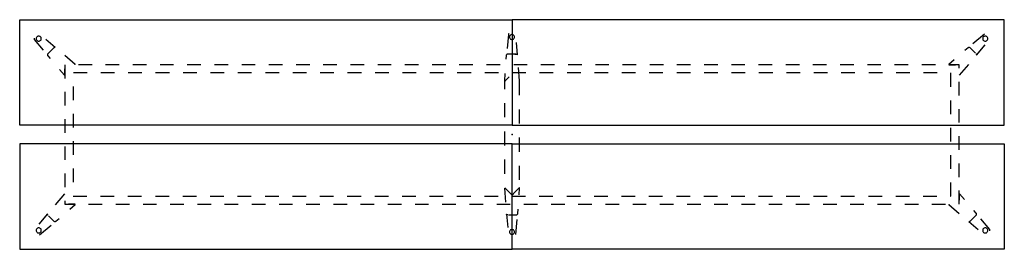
# Model space of a CAD drawing. Header units: metres. Extents: x 7.71 to 13.71, y -3.2 to -1.8.
import ezdxf

# ---------------------------------------------------------------- set-up
doc = ezdxf.new("R2010")
doc.units = ezdxf.units.M
doc.header["$MEASUREMENT"] = 0

# ---------------------------------------------------------------- blocks, each defined once
blk = doc.blocks.new('71862a3a-31dc-4928-a860-13eb1f54b37d')
at = {"color": 252, "lineweight": 25, "true_color": 0x848484}
for p, q in [((10.691, -1.8899), (10.6829, -1.9751)), ((13.5927, -1.8883), (13.5215, -1.948)), ((7.8019, -1.9203), (7.8564, -1.9862)), ((7.9299, -1.9689), (7.8724, -1.9206)), ((7.9206, -1.9724), (7.8842, -2.0087)), ((7.9154, -1.9775), (7.9216, -1.9713)), ((10.7472, -2.0149), (10.7406, -1.94)), ((13.4927, -1.9709), (13.4733, -1.9878)), ((13.5387, -2.0051), (13.5049, -1.9713)), ((13.5448, -2.0169), (13.5974, -1.9533)), ((7.8838, -2.021), (7.8983, -2.0377)), ((8.0513, -2.0725), (7.9882, -2.0181)), ((10.6777, -2.0191), (10.6762, -2.0411)), ((10.7381, -2.0107), (10.6867, -2.0107)), ((10.7308, -2.0107), (10.7396, -2.0107)), ((13.5413, -2.0077), (13.5424, -2.0087)), ((7.9883, -2.0752), (7.9883, -2.1581)), ((7.9883, -2.1372), (7.9883, -2.1001)), ((8.1541, -2.0752), (8.0712, -2.0752)), ((8.3199, -2.0752), (8.237, -2.0752)), ((8.4857, -2.0752), (8.4028, -2.0752)), ((8.6514, -2.0752), (8.5685, -2.0752)), ((8.8172, -2.0752), (8.7343, -2.0752)), ((8.983, -2.0752), (8.9001, -2.0752)), ((9.1488, -2.0752), (9.0659, -2.0752)), ((9.3146, -2.0752), (9.2317, -2.0752)), ((9.4804, -2.0752), (9.3975, -2.0752)), ((9.6462, -2.0752), (9.5633, -2.0752)), ((9.812, -2.0752), (9.7291, -2.0752)), ((9.9778, -2.0752), (9.8949, -2.0752)), ((10.1435, -2.0752), (10.0607, -2.0752)), ((10.3093, -2.0752), (10.2264, -2.0752)), ((10.4751, -2.0752), (10.3922, -2.0752)), ((10.6409, -2.0752), (10.558, -2.0752)), ((10.8067, -2.0752), (10.7238, -2.0752)), ((10.7597, -2.174), (10.7536, -2.0909)), ((10.9725, -2.0752), (10.8896, -2.0752)), ((11.1383, -2.0752), (11.0554, -2.0752)), ((11.3041, -2.0752), (11.2212, -2.0752)), ((11.4699, -2.0752), (11.387, -2.0752)), ((11.6357, -2.0752), (11.5528, -2.0752)), ((11.8014, -2.0752), (11.7185, -2.0752)), ((11.9672, -2.0752), (11.8843, -2.0752)), ((12.133, -2.0752), (12.0501, -2.0752)), ((12.2988, -2.0752), (12.2159, -2.0752)), ((12.4646, -2.0752), (12.3817, -2.0752)), ((12.6304, -2.0752), (12.5475, -2.0752)), ((12.7962, -2.0752), (12.7133, -2.0752)), ((12.962, -2.0752), (12.8791, -2.0752)), ((13.1278, -2.0752), (13.0449, -2.0752)), ((13.2935, -2.0752), (13.2107, -2.0752)), ((13.4075, -2.0447), (13.3753, -2.0725)), ((13.3763, -2.0752), (13.417, -2.0752)), ((13.4383, -2.0752), (13.3764, -2.0752)), ((13.4383, -2.0962), (13.4383, -2.0752)), ((13.4409, -2.1382), (13.4978, -2.0724)), ((7.9554, -2.1032), (7.9857, -2.1382)), ((8.1239, -2.1252), (8.0403, -2.1252)), ((8.291, -2.1252), (8.2075, -2.1252)), ((8.4581, -2.1252), (8.3746, -2.1252)), ((8.6253, -2.1252), (8.5417, -2.1252)), ((8.7924, -2.1252), (8.7088, -2.1252)), ((8.9595, -2.1252), (8.876, -2.1252)), ((9.1266, -2.1252), (9.0431, -2.1252)), ((9.2938, -2.1252), (9.2102, -2.1252)), ((9.4609, -2.1252), (9.3773, -2.1252)), ((9.628, -2.1252), (9.5444, -2.1252)), ((9.7951, -2.1252), (9.7116, -2.1252)), ((9.9623, -2.1252), (9.8787, -2.1252)), ((10.1294, -2.1252), (10.0458, -2.1252)), ((10.2965, -2.1252), (10.2129, -2.1252)), ((10.4636, -2.1252), (10.3801, -2.1252)), ((10.6308, -2.1252), (10.5472, -2.1252)), ((10.6702, -2.1279), (10.6669, -2.174)), ((10.6694, -2.1751), (10.6957, -2.1489)), ((10.6962, -2.1483), (10.6695, -2.1751)), ((10.7979, -2.1252), (10.7143, -2.1252)), ((10.965, -2.1252), (10.8814, -2.1252)), ((11.1321, -2.1252), (11.0486, -2.1252)), ((11.2992, -2.1252), (11.2157, -2.1252)), ((11.4664, -2.1252), (11.3828, -2.1252)), ((11.6335, -2.1252), (11.5499, -2.1252)), ((11.8006, -2.1252), (11.7171, -2.1252)), ((11.9677, -2.1252), (11.8842, -2.1252)), ((12.1349, -2.1252), (12.0513, -2.1252)), ((12.302, -2.1252), (12.2184, -2.1252)), ((12.4691, -2.1252), (12.3855, -2.1252)), ((12.6362, -2.1252), (12.5527, -2.1252)), ((12.8034, -2.1252), (12.7198, -2.1252)), ((12.9705, -2.1252), (12.8869, -2.1252)), ((13.1376, -2.1252), (13.054, -2.1252)), ((13.3047, -2.1252), (13.2212, -2.1252)), ((13.3883, -2.2087), (13.3883, -2.1252)), ((8.0383, -2.2067), (8.0383, -2.2903)), ((10.6686, -2.1764), (10.6683, -2.1779)), ((10.6683, -2.1779), (10.6683, -2.223)), ((10.6695, -2.1751), (10.6686, -2.1764)), ((10.758, -2.1764), (10.7571, -2.1751)), ((10.7583, -2.1779), (10.758, -2.1764)), ((10.7583, -2.2609), (10.7583, -2.1779)), ((13.4383, -2.262), (13.4383, -2.1791)), ((7.9883, -2.241), (7.9883, -2.3239)), ((10.6683, -2.3091), (10.6683, -2.3952)), ((13.3883, -2.3759), (13.3883, -2.2923)), ((8.0383, -2.3738), (8.0383, -2.4574)), ((10.7583, -2.4331), (10.7583, -2.347)), ((13.4383, -2.4278), (13.4383, -2.3449)), ((7.9883, -2.4068), (7.9883, -2.4897)), ((13.3883, -2.543), (13.3883, -2.4594)), ((10.6683, -2.4812), (10.6683, -2.5673)), ((10.7583, -2.6052), (10.7583, -2.5191)), ((13.4383, -2.5936), (13.4383, -2.5107)), ((7.9883, -2.5726), (7.9883, -2.6554)), ((8.0383, -2.5409), (8.0383, -2.6245)), ((13.3883, -2.7101), (13.3883, -2.6266)), ((10.6683, -2.6534), (10.6683, -2.7395)), ((10.7583, -2.7774), (10.7583, -2.6913)), ((13.4383, -2.7594), (13.4383, -2.6765)), ((7.9883, -2.7383), (7.9883, -2.8212)), ((8.0383, -2.7081), (8.0383, -2.7916)), ((13.3883, -2.8752), (13.3883, -2.7937)), ((7.9857, -2.8622), (7.9288, -2.928)), ((8.0383, -2.8752), (8.1218, -2.8752)), ((8.2054, -2.8752), (8.289, -2.8752)), ((8.3725, -2.8752), (8.4561, -2.8752)), ((8.5397, -2.8752), (8.6232, -2.8752)), ((8.7068, -2.8752), (8.7903, -2.8752)), ((8.8739, -2.8752), (8.9575, -2.8752)), ((9.041, -2.8752), (9.1246, -2.8752)), ((9.2081, -2.8752), (9.2917, -2.8752)), ((9.3753, -2.8752), (9.4588, -2.8752)), ((9.5424, -2.8752), (9.626, -2.8752)), ((9.7095, -2.8752), (9.7931, -2.8752)), ((9.8766, -2.8752), (9.9602, -2.8752)), ((10.0438, -2.8752), (10.1273, -2.8752)), ((10.2109, -2.8752), (10.2944, -2.8752)), ((10.378, -2.8752), (10.4616, -2.8752)), ((10.5451, -2.8752), (10.6287, -2.8752)), ((10.6669, -2.8264), (10.6732, -2.9131)), ((10.6695, -2.8253), (10.7133, -2.8691)), ((10.7123, -2.8752), (10.7958, -2.8752)), ((10.7133, -2.8691), (10.7303, -2.852)), ((10.7571, -2.8252), (10.7284, -2.854)), ((10.7566, -2.8689), (10.7597, -2.8264)), ((10.8794, -2.8752), (10.9629, -2.8752)), ((11.0465, -2.8752), (11.1301, -2.8752)), ((11.2136, -2.8752), (11.2972, -2.8752)), ((11.3808, -2.8752), (11.4643, -2.8752)), ((11.5479, -2.8752), (11.6314, -2.8752)), ((11.715, -2.8752), (11.7986, -2.8752)), ((11.8821, -2.8752), (11.9657, -2.8752)), ((12.0492, -2.8752), (12.1328, -2.8752)), ((12.2164, -2.8752), (12.2999, -2.8752)), ((12.3835, -2.8752), (12.4671, -2.8752)), ((12.5506, -2.8752), (12.6342, -2.8752)), ((12.7177, -2.8752), (12.8013, -2.8752)), ((12.8849, -2.8752), (12.9684, -2.8752)), ((13.052, -2.8752), (13.1355, -2.8752)), ((13.2191, -2.8752), (13.3027, -2.8752)), ((13.3862, -2.8752), (13.3883, -2.8752)), ((13.4383, -2.9252), (13.4383, -2.8423)), ((13.4383, -2.8632), (13.4383, -2.9002)), ((13.4712, -2.8972), (13.4409, -2.8622)), ((7.9883, -2.9041), (7.9883, -2.9252)), ((7.9883, -2.9252), (8.0501, -2.9252)), ((8.0503, -2.9252), (8.0096, -2.9252)), ((8.0191, -2.9557), (8.0513, -2.9278)), ((8.133, -2.9252), (8.2159, -2.9252)), ((8.2988, -2.9252), (8.3817, -2.9252)), ((8.4646, -2.9252), (8.5475, -2.9252)), ((8.6304, -2.9252), (8.7133, -2.9252)), ((8.7962, -2.9252), (8.8791, -2.9252)), ((8.962, -2.9252), (9.0449, -2.9252)), ((9.1278, -2.9252), (9.2107, -2.9252)), ((9.2935, -2.9252), (9.3764, -2.9252)), ((9.4593, -2.9252), (9.5422, -2.9252)), ((9.6251, -2.9252), (9.708, -2.9252)), ((9.7909, -2.9252), (9.8738, -2.9252)), ((9.9567, -2.9252), (10.0396, -2.9252)), ((10.1225, -2.9252), (10.2054, -2.9252)), ((10.2883, -2.9252), (10.3712, -2.9252)), ((10.4541, -2.9252), (10.537, -2.9252)), ((10.6199, -2.9252), (10.7028, -2.9252)), ((10.7857, -2.9252), (10.8685, -2.9252)), ((10.9514, -2.9252), (11.0343, -2.9252)), ((11.1172, -2.9252), (11.2001, -2.9252)), ((11.283, -2.9252), (11.3659, -2.9252)), ((11.4488, -2.9252), (11.5317, -2.9252)), ((11.6146, -2.9252), (11.6975, -2.9252)), ((11.7804, -2.9252), (11.8633, -2.9252)), ((11.9462, -2.9252), (12.0291, -2.9252)), ((12.112, -2.9252), (12.1949, -2.9252)), ((12.2778, -2.9252), (12.3607, -2.9252)), ((12.4435, -2.9252), (12.5264, -2.9252)), ((12.6093, -2.9252), (12.6922, -2.9252)), ((12.7751, -2.9252), (12.858, -2.9252)), ((12.9409, -2.9252), (13.0238, -2.9252)), ((13.1067, -2.9252), (13.1896, -2.9252)), ((13.2725, -2.9252), (13.3554, -2.9252)), ((13.3753, -2.9278), (13.4383, -2.9823)), ((7.8818, -2.9834), (7.8292, -3.047)), ((7.8853, -2.9927), (7.8842, -2.9916)), ((7.8879, -2.9953), (7.9216, -3.029)), ((10.6791, -2.9856), (10.687, -3.0677)), ((10.6882, -2.9897), (10.6867, -2.9897)), ((10.6918, -2.9897), (10.7396, -2.9897)), ((10.7486, -2.9813), (10.7504, -2.9556)), ((13.506, -3.028), (13.5424, -2.9916)), ((13.5428, -2.9794), (13.5283, -2.9627)), ((7.8338, -3.112), (7.9051, -3.0523)), ((7.9339, -3.0295), (7.9533, -3.0126)), ((10.7362, -3.1104), (10.7443, -3.0178)), ((13.4966, -3.0315), (13.5542, -3.0797)), ((13.5111, -3.0228), (13.5049, -3.029)), ((13.6247, -3.0801), (13.5702, -3.0142))]:
    blk.add_line(p, q, dxfattribs=at)
at = {"color": 18, "lineweight": 25, "true_color": 0x000000}
for points in [[(7.7131, -2.4442), (7.7131, -1.8002), (10.7133, -1.8002), (10.7133, -2.4442)], [(13.7135, -2.4442), (13.7135, -1.8002), (10.7133, -1.8002), (10.7133, -2.4442)], [(7.7131, -2.5562), (7.7131, -3.2002), (10.7133, -3.2002), (10.7133, -2.5562)], [(13.7135, -2.5562), (13.7135, -3.2002), (10.7133, -3.2002), (10.7133, -2.5562)]]:
    blk.add_lwpolyline(points, close=True, dxfattribs=at)
at = {"color": 252, "lineweight": 25, "true_color": 0x848484}
for points in [[(7.8022, -1.9135), (7.8011, -1.9151), (7.8007, -1.9168), (7.801, -1.9187), (7.8019, -1.9203)], [(7.8447, -1.9157), (7.8443, -1.9122), (7.8431, -1.9089), (7.8413, -1.906), (7.8388, -1.9035), (7.8359, -1.9017), (7.8326, -1.9005), (7.8292, -1.9001), (7.8257, -1.9005), (7.8224, -1.9017), (7.8195, -1.9035), (7.817, -1.906), (7.8152, -1.9089), (7.814, -1.9122), (7.8136, -1.9157)], [(7.8136, -1.9157), (7.814, -1.9191), (7.8152, -1.9224), (7.817, -1.9253), (7.8195, -1.9278), (7.8224, -1.9296), (7.8257, -1.9308), (7.8292, -1.9312), (7.8326, -1.9308), (7.8359, -1.9296), (7.8388, -1.9278), (7.8413, -1.9253), (7.8431, -1.9224), (7.8443, -1.9191), (7.8447, -1.9157)], [(10.696, -1.8854), (10.6942, -1.8857), (10.6926, -1.8867), (10.6915, -1.8882), (10.691, -1.8899)], [(10.7288, -1.906), (10.7284, -1.9025), (10.7273, -1.8992), (10.7254, -1.8963), (10.723, -1.8938), (10.72, -1.892), (10.7167, -1.8908), (10.7133, -1.8905), (10.7098, -1.8908), (10.7066, -1.892), (10.7036, -1.8938), (10.7012, -1.8963), (10.6993, -1.8992), (10.6982, -1.9025), (10.6978, -1.906)], [(10.6978, -1.906), (10.6982, -1.9094), (10.6993, -1.9127), (10.7012, -1.9156), (10.7036, -1.9181), (10.7066, -1.9199), (10.7098, -1.9211), (10.7133, -1.9215), (10.7167, -1.9211), (10.72, -1.9199), (10.723, -1.9181), (10.7254, -1.9156), (10.7273, -1.9127), (10.7284, -1.9094), (10.7288, -1.906)], [(13.6129, -1.9157), (13.6125, -1.9122), (13.6114, -1.9089), (13.6095, -1.906), (13.6071, -1.9035), (13.6041, -1.9017), (13.6009, -1.9005), (13.5974, -1.9001), (13.594, -1.9005), (13.5907, -1.9017), (13.5877, -1.9035), (13.5853, -1.906), (13.5834, -1.9089), (13.5823, -1.9122), (13.5819, -1.9157)], [(13.5819, -1.9157), (13.5823, -1.9191), (13.5834, -1.9224), (13.5853, -1.9253), (13.5877, -1.9278), (13.5907, -1.9296), (13.594, -1.9308), (13.5974, -1.9312), (13.6009, -1.9308), (13.6041, -1.9296), (13.6071, -1.9278), (13.6095, -1.9253), (13.6114, -1.9224), (13.6125, -1.9191), (13.6129, -1.9157)], [(7.9216, -1.9713), (7.9234, -1.97), (7.9255, -1.9691), (7.9277, -1.9687), (7.9299, -1.9689)], [(13.5049, -1.9713), (13.5032, -1.97), (13.5011, -1.9691), (13.4989, -1.9687), (13.4967, -1.9689), (13.4945, -1.9697), (13.4927, -1.9709)], [(7.8842, -2.0087), (7.8828, -2.0105), (7.8819, -2.0126), (7.8816, -2.0148), (7.8818, -2.017), (7.8825, -2.0191), (7.8838, -2.021)], [(10.6867, -2.0107), (10.6845, -2.011), (10.6824, -2.0118), (10.6805, -2.0131), (10.6791, -2.0149), (10.6781, -2.0169), (10.6777, -2.0191)], [(10.7396, -2.0107), (10.7418, -2.011), (10.7439, -2.0118), (10.7457, -2.0131), (10.7472, -2.0149)], [(13.5424, -2.0087), (13.5437, -2.0105), (13.5446, -2.0125), (13.545, -2.0147), (13.5448, -2.0169)], [(8.0503, -2.0752), (8.0517, -2.0742), (8.0513, -2.0725)], [(13.3753, -2.0725), (13.3749, -2.0742), (13.3763, -2.0752)], [(7.9857, -2.1382), (7.9873, -2.1386), (7.9883, -2.1372)], [(10.6669, -2.174), (10.6677, -2.1754), (10.6694, -2.1751)], [(10.7571, -2.1751), (10.7588, -2.1754), (10.7597, -2.174)], [(10.7597, -2.8264), (10.7588, -2.8249), (10.7571, -2.8252)], [(13.4409, -2.8622), (13.4393, -2.8618), (13.4383, -2.8632)], [(8.0513, -2.9278), (8.0517, -2.9262), (8.0503, -2.9252)], [(13.3763, -2.9252), (13.3749, -2.9262), (13.3753, -2.9278)], [(7.8842, -2.9916), (7.8828, -2.9899), (7.882, -2.9878), (7.8816, -2.9856), (7.8818, -2.9834)], [(10.6867, -2.9897), (10.6845, -2.9894), (10.6824, -2.9886), (10.6806, -2.9873), (10.6791, -2.9856)], [(10.7396, -2.9897), (10.7418, -2.9894), (10.7439, -2.9886), (10.7457, -2.9872), (10.7472, -2.9855), (10.7481, -2.9835), (10.7486, -2.9813)], [(13.5424, -2.9916), (13.5437, -2.9899), (13.5446, -2.9878), (13.545, -2.9856), (13.5448, -2.9833), (13.544, -2.9812), (13.5428, -2.9794)], [(7.9216, -3.029), (7.9234, -3.0304), (7.9255, -3.0313), (7.9277, -3.0317), (7.9299, -3.0315), (7.932, -3.0307), (7.9339, -3.0295)], [(13.5049, -3.029), (13.5032, -3.0304), (13.5011, -3.0313), (13.4989, -3.0317), (13.4966, -3.0315)], [(7.8447, -3.0847), (7.8443, -3.0813), (7.8431, -3.078), (7.8413, -3.075), (7.8388, -3.0726), (7.8359, -3.0707), (7.8326, -3.0696), (7.8292, -3.0692), (7.8257, -3.0696), (7.8224, -3.0707), (7.8195, -3.0726), (7.817, -3.075), (7.8152, -3.078), (7.814, -3.0813), (7.8136, -3.0847)], [(7.8136, -3.0847), (7.814, -3.0882), (7.8152, -3.0914), (7.817, -3.0944), (7.8195, -3.0968), (7.8224, -3.0987), (7.8257, -3.0998), (7.8292, -3.1002), (7.8326, -3.0998), (7.8359, -3.0987), (7.8388, -3.0968), (7.8413, -3.0944), (7.8431, -3.0914), (7.8443, -3.0882), (7.8447, -3.0847)], [(10.7288, -3.0944), (10.7284, -3.091), (10.7273, -3.0877), (10.7254, -3.0847), (10.723, -3.0823), (10.72, -3.0804), (10.7167, -3.0793), (10.7133, -3.0789), (10.7098, -3.0793), (10.7066, -3.0804), (10.7036, -3.0823), (10.7012, -3.0847), (10.6993, -3.0877), (10.6982, -3.091), (10.6978, -3.0944)], [(10.6978, -3.0944), (10.6982, -3.0979), (10.6993, -3.1011), (10.7012, -3.1041), (10.7036, -3.1065), (10.7066, -3.1084), (10.7098, -3.1095), (10.7133, -3.1099), (10.7167, -3.1095), (10.72, -3.1084), (10.723, -3.1065), (10.7254, -3.1041), (10.7273, -3.1011), (10.7284, -3.0979), (10.7288, -3.0944)], [(13.6129, -3.0847), (13.6125, -3.0813), (13.6114, -3.078), (13.6095, -3.075), (13.6071, -3.0726), (13.6041, -3.0707), (13.6009, -3.0696), (13.5974, -3.0692), (13.594, -3.0696), (13.5907, -3.0707), (13.5877, -3.0726), (13.5853, -3.075), (13.5834, -3.078), (13.5823, -3.0813), (13.5819, -3.0847)], [(13.5819, -3.0847), (13.5823, -3.0882), (13.5834, -3.0914), (13.5853, -3.0944), (13.5877, -3.0968), (13.5907, -3.0987), (13.594, -3.0998), (13.5974, -3.1002), (13.6009, -3.0998), (13.6041, -3.0987), (13.6071, -3.0968), (13.6095, -3.0944), (13.6114, -3.0914), (13.6125, -3.0882), (13.6129, -3.0847)], [(13.6244, -3.0868), (13.6254, -3.0853), (13.6259, -3.0835), (13.6256, -3.0817), (13.6247, -3.0801)]]:
    blk.add_lwpolyline(points, dxfattribs=at)
at = {"color": 1, "true_color": 0xff0000}
blk.add_point((10.7133, -2.5002), dxfattribs=at)
blk.add_point((10.7133, -2.5002), dxfattribs=at)
blk.add_point((10.7133, -2.5002), dxfattribs=at)
blk.add_point((10.7133, -2.5002), dxfattribs=at)
blk.add_point((10.7133, -2.5002), dxfattribs=at)
blk = doc.blocks.new('2a26330a-c0a3-41e8-836a-25706428ba74')
blk.add_blockref('71862a3a-31dc-4928-a860-13eb1f54b37d', (0, 0))

msp = doc.modelspace()

# ---------------------------------------------------------------- block references
msp.add_blockref('2a26330a-c0a3-41e8-836a-25706428ba74', (0, 0))

doc.saveas('drawing.dxf')
